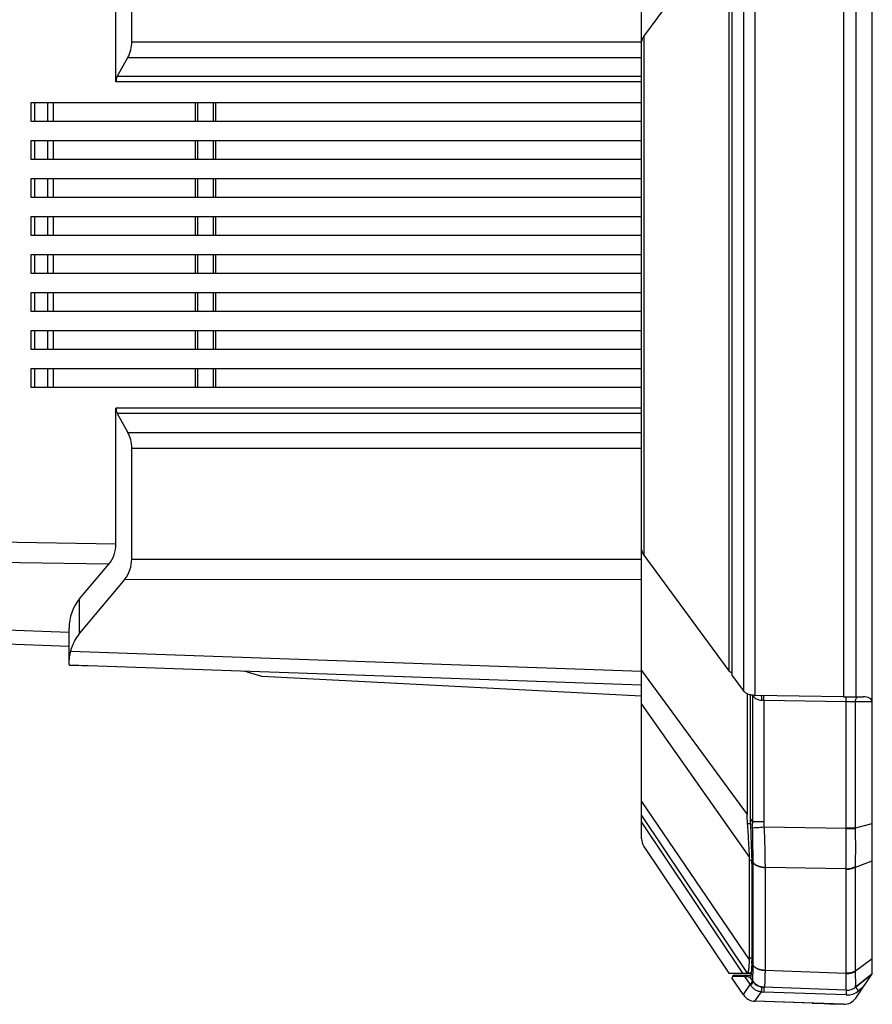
# Model space of a CAD drawing. Header units: millimetres. Extents: x 57 to 738, y 60 to 568.
# Tile 14 of 27: x 366 to 456, y 241 to 345. Entities that reach past the tile are written whole.
import ezdxf
from ezdxf.enums import TextEntityAlignment as Align

# ---------------------------------------------------------------- set-up
doc = ezdxf.new("R2010")
doc.units = ezdxf.units.MM
doc.header["$LTSCALE"] = 46.255
doc.layers.get('0').update_dxf_attribs({"linetype": 'CONTINUOUS'})
doc.layers.add('00_COMPONENTS', color=7, linetype='CONTINUOUS')
doc.layers.add('51__DRAFT_DIMS', color=7, linetype='CONTINUOUS')
doc.styles.get("Standard").update_dxf_attribs({"font": 'simfang.ttf'})
doc.dimstyles.new('DIMSTYLE_2', dxfattribs={"dimtxt": 5, "dimasz": 3, "dimexe": 2.5, "dimexo": 0.5, "dimgap": 1.25, "dimtad": 1, "dimdsep": 46, "dimtxsty": 'Standard', "dimblk": '_FILLED', "dimblk1": '_FILLED', "dimblk2": '_FILLED', "dimcen": 0.09, "dimclrt": 3, "dimazin": 2, "dimtp": 0.5, "dimtm": 0.5, "dimtfac": 1, "dimtofl": 0, "dimtmove": 0, "dimatfit": 3, "dimldrblk": '_FILLED', "dimfxl": 1, "dimtolj": 1, "dimarcsym": 0})

# ---------------------------------------------------------------- blocks, each defined once
blk = doc.blocks.new('_FILLED')
at = {"color": 0, "linetype": 'ByBlock'}
blk.add_solid([(0, 0), (-1, 0.167), (-1, -0.167)], dxfattribs=at)
blk = doc.blocks.new('*D3')
at = {"layer": '51__DRAFT_DIMS', "color": 4, "transparency": 16777216}
for p, q in [((318.98, 323.46), (318.98, 410.71)), ((455.58, 358.77), (455.58, 410.71)), ((318.98, 408.21), (387.28, 408.21)), ((455.58, 408.21), (387.28, 408.21))]:
    blk.add_line(p, q, dxfattribs=at)
at = {"layer": '51__DRAFT_DIMS', "color": 4, "transparency": 16777216, "xscale": 3, "yscale": 3, "zscale": 3, "rotation": 180}
blk.add_blockref('_FILLED', (318.98, 408.21), dxfattribs=at)
at = {"layer": '51__DRAFT_DIMS', "color": 4, "transparency": 16777216, "xscale": 3, "yscale": 3, "zscale": 3}
blk.add_blockref('_FILLED', (455.58, 408.21), dxfattribs=at)
at = {"layer": '51__DRAFT_DIMS', "color": 3, "transparency": 16777216}
blk.add_text('136.6', height=5, dxfattribs=at).set_placement((387.28, 409.46), align=Align.CENTER)

msp = doc.modelspace()

# ---------------------------------------------------------------- linework, layer by layer
at = {"layer": '00_COMPONENTS', "color": 7}
for p, q in [((455.576, 244.058), (455.576, 386.96)), ((431.276, 258.339), (431.276, 372.68)), ((431.529, 342.837), (440.464, 355.029)), ((440.464, 355.029), (440.464, 275.992)), ((440.798, 355.485), (440.798, 275.536)), ((377.576, 342.268), (377.576, 353.949)), ((375.91, 338.057), (375.91, 352.015)), ((376.05, 338.611), (377.157, 340.604)), ((366.976, 333.86), (366.976, 335.86)), ((366.976, 335.86), (431.276, 335.86)), ((368.718, 333.86), (366.976, 333.86)), ((431.276, 333.86), (368.718, 333.86)), ((366.976, 329.86), (366.976, 331.86)), ((366.976, 331.86), (431.276, 331.86)), ((368.718, 329.86), (366.976, 329.86)), ((431.276, 329.86), (368.718, 329.86)), ((366.976, 325.86), (366.976, 327.86)), ((366.976, 327.86), (431.276, 327.86)), ((368.718, 325.86), (366.976, 325.86)), ((431.276, 325.86), (368.718, 325.86)), ((366.976, 321.86), (366.976, 323.86)), ((366.976, 323.86), (431.276, 323.86)), ((368.718, 321.86), (366.976, 321.86)), ((431.276, 321.86), (368.718, 321.86)), ((366.976, 317.86), (366.976, 319.86)), ((366.976, 319.86), (431.276, 319.86)), ((368.718, 317.86), (366.976, 317.86)), ((431.276, 317.86), (368.718, 317.86)), ((366.976, 313.86), (366.976, 315.86)), ((366.976, 315.86), (431.276, 315.86)), ((368.718, 313.86), (366.976, 313.86)), ((431.276, 313.86), (368.718, 313.86)), ((366.976, 309.86), (366.976, 311.86)), ((366.976, 311.86), (431.276, 311.86)), ((368.718, 309.86), (366.976, 309.86)), ((431.276, 309.86), (368.718, 309.86)), ((366.976, 305.86), (366.976, 307.86)), ((366.976, 307.86), (431.276, 307.86)), ((368.718, 305.86), (366.976, 305.86)), ((431.276, 305.86), (368.718, 305.86)), ((375.91, 289.349), (375.91, 303.662)), ((376.05, 303.108), (377.157, 301.115)), ((377.576, 287.771), (377.576, 299.452)), ((431.529, 288.183), (440.464, 275.992)), ((372.09, 283.579), (375.178, 287.24)), ((376.844, 285.65), (372.09, 279.946)), ((370.976, 276.609), (370.976, 280.488)), ((361.976, 278.923), (370.976, 278.609)), ((361.976, 278.922), (370.976, 278.608)), ((370.976, 276.609), (431.276, 274.509)), ((370.976, 276.608), (373.639, 276.516)), ((391.276, 275.401), (389.424, 275.967)), ((440.464, 275.992), (440.798, 275.767)), ((431.276, 273.309), (391.276, 275.401)), ((440.798, 275.536), (441.984, 273.917)), ((442.389, 273.576), (442.389, 260.867)), ((442.723, 273.46), (442.723, 260.411)), ((452.538, 273.272), (443.2, 273.41)), ((453.826, 273.26), (454.614, 273.26)), ((454.614, 273.26), (454.626, 273.26)), ((431.276, 260.76), (442.389, 244.16)), ((431.529, 257.505), (440.464, 244.16)), ((442.655, 245.771), (442.655, 256.036)), ((442.89, 255.696), (442.89, 245.431)), ((440.464, 244.16), (441.928, 244.16)), ((440.464, 244.158), (441.928, 244.158)), ((440.931, 243.91), (440.798, 243.66)), ((442.164, 243.807), (440.876, 243.807)), ((442.248, 243.91), (440.931, 243.91)), ((441.928, 244.16), (442.389, 244.16)), ((441.928, 244.158), (442.389, 244.158)), ((442.164, 243.807), (442.248, 243.91)), ((442.799, 243.91), (442.248, 243.91)), ((442.388, 244.159), (442.389, 244.158)), ((442.389, 244.16), (442.824, 244.16)), ((442.389, 244.16), (442.389, 244.16)), ((442.823, 244.158), (442.389, 244.158)), ((453.807, 242.674), (455.576, 244.06)), ((455.576, 244.06), (453.807, 242.674)), ((453.826, 241.514), (455.576, 244.06)), ((455.573, 244.056), (455.576, 244.058)), ((442.006, 241.855), (440.798, 243.66)), ((442.775, 243.757), (442.723, 243.662)), ((442.723, 243.661), (442.949, 243.323)), ((442.723, 243.661), (442.723, 243.66)), ((442.88, 243.424), (442.948, 243.323)), ((442.949, 243.324), (442.949, 243.323)), ((444.166, 242.658), (444.143, 242.659)), ((452.829, 242.356), (444.143, 242.659)), ((444.143, 242.659), (444.143, 242.659)), ((453.807, 242.674), (453.807, 242.674)), ((452.538, 240.865), (443.2, 241.191)), ((449.226, 240.979), (443.2, 241.189)), ((449.226, 240.979), (450.476, 240.935)), ((450.476, 240.935), (451.726, 240.892)), ((452.538, 240.863), (451.726, 240.892))]:
    msp.add_line(p, q, dxfattribs=at)
at = {"layer": '00_COMPONENTS', "color": 4}
for p, q in [((442.006, 357.133), (442.006, 273.888)), ((443.2, 357.611), (443.2, 273.41)), ((452.538, 357.748), (452.538, 273.272)), ((453.826, 357.76), (453.826, 273.26)), ((431.529, 342.837), (431.529, 288.183)), ((377.576, 342.268), (431.276, 342.268)), ((377.157, 340.604), (431.276, 340.604)), ((431.276, 338.612), (376.05, 338.611)), ((431.276, 338.057), (375.91, 338.057)), ((367.358, 333.86), (367.358, 335.86)), ((368.718, 335.86), (368.718, 333.86)), ((369.301, 335.86), (369.301, 333.86)), ((384.292, 333.86), (384.292, 335.86)), ((384.55, 333.86), (384.55, 335.86)), ((386.157, 335.86), (386.157, 333.86)), ((386.399, 335.86), (386.399, 333.86)), ((367.358, 329.86), (367.358, 331.86)), ((368.718, 331.86), (368.718, 329.86)), ((369.301, 331.86), (369.301, 329.86)), ((384.292, 329.86), (384.292, 331.86)), ((384.55, 329.86), (384.55, 331.86)), ((386.157, 331.86), (386.157, 329.86)), ((386.399, 331.86), (386.399, 329.86)), ((367.358, 325.86), (367.358, 327.86)), ((368.718, 327.86), (368.718, 325.86)), ((369.301, 327.86), (369.301, 325.86)), ((384.292, 325.86), (384.292, 327.86)), ((384.55, 325.86), (384.55, 327.86)), ((386.157, 327.86), (386.157, 325.86)), ((386.399, 327.86), (386.399, 325.86)), ((367.358, 321.86), (367.358, 323.86)), ((368.718, 323.86), (368.718, 321.86)), ((369.301, 323.86), (369.301, 321.86)), ((384.292, 321.86), (384.292, 323.86)), ((384.55, 321.86), (384.55, 323.86)), ((386.157, 323.86), (386.157, 321.86)), ((386.399, 323.86), (386.399, 321.86)), ((367.358, 317.86), (367.358, 319.86)), ((368.718, 319.86), (368.718, 317.86)), ((369.301, 319.86), (369.301, 317.86)), ((384.292, 317.86), (384.292, 319.86)), ((384.55, 317.86), (384.55, 319.86)), ((386.157, 319.86), (386.157, 317.86)), ((386.399, 319.86), (386.399, 317.86)), ((367.358, 313.86), (367.358, 315.86)), ((368.718, 315.86), (368.718, 313.86)), ((369.301, 315.86), (369.301, 313.86)), ((384.292, 313.86), (384.292, 315.86)), ((384.55, 313.86), (384.55, 315.86)), ((386.157, 315.86), (386.157, 313.86)), ((386.399, 315.86), (386.399, 313.86)), ((367.358, 309.86), (367.358, 311.86)), ((368.718, 311.86), (368.718, 309.86)), ((369.301, 311.86), (369.301, 309.86)), ((384.292, 309.86), (384.292, 311.86)), ((384.55, 309.86), (384.55, 311.86)), ((386.157, 311.86), (386.157, 309.86)), ((386.399, 311.86), (386.399, 309.86)), ((367.358, 305.86), (367.358, 307.86)), ((368.718, 307.86), (368.718, 305.86)), ((369.301, 307.86), (369.301, 305.86)), ((384.292, 305.86), (384.292, 307.86)), ((384.55, 305.86), (384.55, 307.86)), ((386.157, 307.86), (386.157, 305.86)), ((386.399, 307.86), (386.399, 305.86)), ((431.276, 303.662), (375.91, 303.662)), ((431.276, 303.108), (376.05, 303.108)), ((377.157, 301.115), (431.276, 301.115)), ((377.576, 299.452), (431.276, 299.452)), ((375.91, 289.349), (361.976, 289.554)), ((375.178, 287.24), (361.976, 287.433)), ((377.576, 287.771), (431.276, 287.752)), ((376.844, 285.65), (431.276, 285.631)), ((372.09, 279.946), (372.09, 283.579)), ((361.976, 280.386), (370.976, 280.073)), ((371.131, 278.068), (431.276, 275.974)), ((431.276, 276.031), (442.389, 260.867)), ((442.949, 273.424), (442.949, 260.103)), ((443.942, 272.91), (444.143, 272.906)), ((444.143, 272.906), (452.829, 272.778)), ((444.143, 272.906), (444.143, 260.103)), ((431.276, 272.495), (442.649, 256.315)), ((452.829, 259.458), (452.829, 272.778)), ((453.807, 272.764), (455.576, 272.752)), ((453.807, 259.458), (453.807, 272.764)), ((431.276, 262.224), (442.649, 245.511)), ((442.723, 260.411), (442.949, 260.103)), ((441.928, 244.16), (431.276, 260.071)), ((442.433, 259.925), (442.733, 259.925)), ((444.143, 260.103), (442.949, 260.103)), ((452.829, 259.384), (444.166, 259.509)), ((452.829, 259.458), (453.807, 259.458)), ((452.829, 259.384), (453.809, 259.365)), ((453.807, 259.458), (455.576, 259.925)), ((442.655, 256.036), (442.881, 256.036)), ((442.884, 255.98), (442.98, 255.843)), ((442.98, 255.864), (442.98, 245.003)), ((452.829, 255.144), (444.276, 255.267)), ((444.276, 255.249), (444.276, 244.429)), ((453.807, 255.316), (455.576, 255.966)), ((453.807, 244.39), (453.807, 255.316)), ((452.829, 244.165), (452.829, 255.091)), ((442.655, 245.771), (442.89, 245.771)), ((442.884, 245.165), (442.98, 245.023)), ((453.807, 244.39), (455.576, 245.7)), ((442.726, 242.968), (442.164, 243.807)), ((452.829, 244.112), (444.276, 244.411)), ((442.726, 242.968), (441.984, 241.889)), ((442.777, 242.878), (442.726, 242.968)), ((442.733, 243.665), (442.748, 243.692)), ((442.748, 243.692), (442.767, 243.726)), ((443.865, 242.182), (443.184, 241.192)), ((452.819, 241.851), (444.133, 242.154)), ((454.614, 242.661), (454.122, 242.275))]:
    msp.add_line(p, q, dxfattribs=at)
for centre, radius, start, end in [((449.034, 259.458), 3.796, 358.87931, 359.99812), ((448.431, 259.278), 5.379, 0.9262, 1.91754), ((449.609, 255.249), 5.333, 179.80164, 180), ((450.978, 255.447), 2.832, 357.3592, 358.72768), ((450.929, 255.091), 1.9, 0.00302, 1.58391), ((449.61, 244.429), 5.335, 180.00001, 180.19833), ((450.933, 244.165), 1.896, 358.41448, 359.99753), ((451.254, 244.265), 2.556, 1.34969, 2.7848), ((444.203, 244.155), 2.002, 260.28542, 267.99563), ((452.889, 243.85), 2, 268.00003, 308.07224), ((452.881, 243.854), 1.5, 268.00072, 308.23504)]:
    msp.add_arc(centre, radius, start, end, dxfattribs=at)
at = {"layer": '00_COMPONENTS', "color": 7}
for centre, radius, start, end in [((432.776, 258.339), 1.5, 179.99979, 213.80099), ((436.134, 255.69), 6.756, 0.05826, 2.4663), ((437.335, 245.429), 5.555, 357.2806, 0.02306), ((444.195, 244.158), 1.5, 213.80117, 268), ((444.195, 244.158), 1.5, 213.80107, 268), ((443.253, 242.69), 1.5, 213.80108, 268), ((452.882, 243.855), 1.5, 268, 308.07224), ((452.882, 243.855), 1.5, 268, 308.07224), ((452.59, 242.364), 1.5, 268, 325.5)]:
    msp.add_arc(centre, radius, start, end, dxfattribs=at)
for centre, major_axis, ratio, start_param, end_param in [((432.776, 343.29), (1.459, 1.143), 0.3029925, 2.3186672, 2.9086089), ((375.075, 342.267), (0, 3), 0.833789, -2.158458, -1.5707351), ((376.744, 338.057), (0, 1), 0.833789, 0.9831347, 1.5708576), ((376.744, 303.662), (0, 1), 0.833789, -4.7123277, -4.1246048), ((375.075, 299.452), (0, 3), 0.833789, -1.5707351, -0.9830121), ((373.409, 289.387), (-0.104, 2.999), 0.8332576, -2.3973399, -1.6124462), ((432.776, 287.73), (1.459, -1.143), 0.3029713, -2.9086301, -2.3186884), ((375.075, 287.772), (-0.002, 3), 0.8337887, -2.3568317, -1.5717427), ((375.976, 280.24), (-3.578, 3.669), 0.9517128, 0.0925312, 0.7732096), ((375.976, 276.663), (-3.566, 3.631), 0.9654342, 0.0961836, 0.5272979), ((442.836, 275.66), (0, 2.25), 0.5987453, -3.8266091, -3.8054039), ((443.253, 273.424), (1.5, -0.022), 0.0098661, -1.6161885, -1.605561), ((452.59, 273.286), (1.5, -0.022), 0.0098661, -1.605561, -0.6019966), ((454.63, 272.76), (0.946, -0.012), 0.5287277, 0.0064828, 1.5813976), ((439.966, 259.925), (-2.111, 5.462), 0.3049918, -2.4735105, -2.4042079), ((439.966, 249.66), (-2.111, 5.462), 0.3049918, -2.5428131, -2.4735105)]:
    msp.add_ellipse(centre, major_axis=major_axis, ratio=ratio, start_param=start_param, end_param=end_param, dxfattribs=at)
for points, knots in [([(371.131, 278.068), (371.109, 277.983), (371.068, 277.819), (371.018, 277.583), (370.985, 277.369), (370.976, 277.233), (370.976, 277.17)], [0, 0, 0, 0, 0.2899761, 0.5544932, 0.7915524, 1, 1, 1, 1]), ([(443.184, 273.41), (443.061, 273.412), (442.822, 273.43), (442.488, 273.517), (442.208, 273.67), (442.064, 273.812), (442.006, 273.888)], [0, 0, 0, 0, 0.2816594, 0.5444247, 0.7820533, 1, 1, 1, 1]), ([(442.723, 260.411), (442.723, 260.369), (442.723, 260.204), (442.728, 260.04), (442.733, 259.919)], [0, 0, 0, 0, 0.2576677, 1, 1, 1, 1]), ([(442.649, 256.315), (442.623, 256.876), (442.582, 257.754), (442.51, 258.958), (442.462, 259.6), (442.433, 259.925)], [0, 0, 0, 0, 0.4662133, 0.7287948, 1, 1, 1, 1]), ([(442.733, 259.919), (442.749, 259.561), (442.777, 258.859), (442.814, 257.835), (442.848, 256.88), (442.872, 256.269), (442.884, 255.98)], [0, 0, 0, 0, 0.2720537, 0.5348256, 0.7799782, 1, 1, 1, 1]), ([(442.433, 244.16), (442.44, 244.16), (442.456, 244.164), (442.476, 244.183), (442.494, 244.211), (442.51, 244.25), (442.526, 244.3), (442.54, 244.36), (442.554, 244.43), (442.572, 244.545), (442.593, 244.714), (442.614, 244.946), (442.633, 245.216), (442.643, 245.409), (442.649, 245.511)], [0, 0, 0, 0, 0.0155184, 0.0337814, 0.0573261, 0.0873381, 0.1243409, 0.1685618, 0.2200824, 0.278903, 0.4181949, 0.5856468, 0.7800724, 1, 1, 1, 1]), ([(442.884, 245.165), (442.879, 245.063), (442.869, 244.869), (442.854, 244.594), (442.839, 244.353), (442.823, 244.146), (442.807, 243.976), (442.793, 243.858), (442.78, 243.782), (442.771, 243.74), (442.762, 243.707), (442.754, 243.688), (442.75, 243.681)], [0, 0, 0, 0, 0.205809, 0.3904271, 0.5526902, 0.6915797, 0.8062399, 0.8960082, 0.9314259, 0.9605098, 0.9833069, 1, 1, 1, 1]), ([(442.716, 243.668), (442.709, 243.673), (442.69, 243.684), (442.652, 243.699), (442.599, 243.715), (442.532, 243.734), (442.451, 243.753), (442.327, 243.779), (442.23, 243.796), (442.164, 243.807)], [0, 0, 0, 0, 0.0449251, 0.1148386, 0.2119405, 0.3358143, 0.4831113, 0.6479346, 1, 1, 1, 1]), ([(442.723, 243.66), (442.723, 243.661), (442.721, 243.664), (442.718, 243.666), (442.716, 243.668)], [0, 0, 0, 0, 0.2167192, 1, 1, 1, 1]), ([(442.733, 243.665), (442.731, 243.665), (442.728, 243.664), (442.724, 243.663), (442.723, 243.662), (442.723, 243.662)], [0, 0, 0, 0, 0.6579239, 0.8688609, 1, 1, 1, 1]), ([(442.75, 243.681), (442.749, 243.679), (442.745, 243.672), (442.738, 243.666), (442.733, 243.665)], [0, 0, 0, 0, 0.3210028, 1, 1, 1, 1])]:
    msp.add_open_spline(points, degree=3, knots=knots, dxfattribs=at)
at = {"layer": '00_COMPONENTS', "color": 4}
for points, knots in [([(442.961, 273.422), (443.008, 273.348), (443.122, 273.206), (443.349, 273.039), (443.63, 272.935), (443.836, 272.912), (443.942, 272.91)], [0, 0, 0, 0, 0.2288618, 0.4673625, 0.7238586, 1, 1, 1, 1]), ([(443.942, 272.91), (443.943, 272.966), (443.942, 273.048), (443.936, 273.153), (443.929, 273.223), (443.92, 273.284), (443.91, 273.334), (443.898, 273.372), (443.888, 273.393), (443.882, 273.4)], [0, 0, 0, 0, 0.3371187, 0.4936236, 0.6361404, 0.7607643, 0.8642442, 0.9442488, 1, 1, 1, 1]), ([(444.143, 272.906), (444.144, 272.962), (444.145, 273.068), (444.144, 273.194), (444.143, 273.28), (444.141, 273.33), (444.139, 273.368), (444.137, 273.388), (444.136, 273.396)], [0, 0, 0, 0, 0.3429217, 0.6458844, 0.7710751, 0.8736762, 0.9507102, 1, 1, 1, 1]), ([(452.829, 272.778), (452.83, 272.834), (452.831, 272.94), (452.831, 273.066), (452.829, 273.153), (452.827, 273.203), (452.825, 273.24), (452.824, 273.261), (452.822, 273.268)], [0, 0, 0, 0, 0.343372, 0.64658, 0.7717629, 0.8742494, 0.9510542, 1, 1, 1, 1]), ([(453.807, 272.764), (453.807, 272.823), (453.82, 272.938), (453.868, 273.071), (453.924, 273.158), (453.971, 273.208), (454.024, 273.243), (454.062, 273.257), (454.081, 273.26)], [0, 0, 0, 0, 0.2949339, 0.567137, 0.6897286, 0.8019494, 0.9045647, 1, 1, 1, 1]), ([(452.829, 272.778), (452.916, 272.776), (453.242, 272.77), (453.568, 272.766), (453.807, 272.764)], [0, 0, 0, 0, 0.2676409, 1, 1, 1, 1]), ([(442.949, 260.103), (442.938, 259.932), (442.932, 259.703), (442.935, 259.474), (442.937, 259.417)], [0, 0, 0, 0, 0.7498405, 1, 1, 1, 1]), ([(444.166, 259.509), (443.93, 259.492), (443.521, 259.461), (443.111, 259.431), (442.937, 259.417)], [0, 0, 0, 0, 0.5746334, 1, 1, 1, 1]), ([(442.937, 259.417), (442.952, 258.777), (442.969, 257.847), (442.98, 256.663), (442.981, 256.119), (442.98, 255.864)], [0, 0, 0, 0, 0.5407741, 0.7846411, 1, 1, 1, 1]), ([(444.166, 259.509), (444.186, 259.119), (444.218, 258.354), (444.25, 257.244), (444.269, 256.219), (444.275, 255.57), (444.276, 255.267)], [0, 0, 0, 0, 0.2758571, 0.5411782, 0.785708, 1, 1, 1, 1]), ([(452.829, 255.144), (452.821, 255.447), (452.81, 256.095), (452.805, 257.119), (452.811, 258.229), (452.821, 258.994), (452.829, 259.384)], [0, 0, 0, 0, 0.2143855, 0.4588838, 0.7241408, 1, 1, 1, 1]), ([(453.809, 255.384), (453.812, 255.523), (453.817, 255.811), (453.824, 256.424), (453.827, 257.248), (453.824, 258.104), (453.817, 258.818), (453.812, 259.182), (453.809, 259.365)], [0, 0, 0, 0, 0.1047634, 0.2172876, 0.4618687, 0.7256842, 0.8620918, 1, 1, 1, 1]), ([(444.276, 255.267), (444.142, 255.271), (443.879, 255.303), (443.514, 255.423), (443.204, 255.607), (443.042, 255.774), (442.98, 255.864)], [0, 0, 0, 0, 0.2724444, 0.5341825, 0.7778043, 1, 1, 1, 1]), ([(444.276, 255.249), (444.142, 255.252), (443.88, 255.283), (443.514, 255.403), (443.204, 255.587), (443.042, 255.753), (442.98, 255.843)], [0, 0, 0, 0, 0.2725471, 0.534301, 0.777874, 1, 1, 1, 1]), ([(452.829, 255.144), (452.916, 255.143), (453.254, 255.16), (453.591, 255.259), (453.809, 255.384)], [0, 0, 0, 0, 0.2588276, 1, 1, 1, 1]), ([(452.829, 255.091), (452.916, 255.089), (453.253, 255.101), (453.589, 255.196), (453.807, 255.316)], [0, 0, 0, 0, 0.2593733, 1, 1, 1, 1]), ([(442.98, 245.003), (442.981, 244.891), (442.981, 244.679), (442.979, 244.378), (442.976, 244.114), (442.972, 243.889), (442.966, 243.704), (442.959, 243.575), (442.953, 243.493), (442.948, 243.447), (442.943, 243.412), (442.939, 243.392), (442.937, 243.384)], [0, 0, 0, 0, 0.2070263, 0.392809, 0.5559125, 0.6951524, 0.8096183, 0.8986958, 0.9336119, 0.9621038, 0.9842039, 1, 1, 1, 1]), ([(444.276, 244.429), (444.142, 244.433), (443.88, 244.464), (443.514, 244.583), (443.204, 244.767), (443.042, 244.934), (442.98, 245.023)], [0, 0, 0, 0, 0.2725471, 0.534301, 0.777874, 1, 1, 1, 1]), ([(444.276, 244.411), (444.142, 244.414), (443.88, 244.445), (443.514, 244.563), (443.204, 244.747), (443.042, 244.913), (442.98, 245.003)], [0, 0, 0, 0, 0.2726523, 0.5344229, 0.7779462, 1, 1, 1, 1]), ([(444.276, 244.411), (444.275, 244.279), (444.274, 244.03), (444.269, 243.681), (444.262, 243.419), (444.255, 243.235), (444.249, 243.116), (444.242, 243.01), (444.235, 242.918), (444.226, 242.84), (444.217, 242.776), (444.208, 242.732), (444.2, 242.703), (444.194, 242.687), (444.188, 242.674), (444.181, 242.665), (444.174, 242.659), (444.168, 242.658), (444.166, 242.658)], [0, 0, 0, 0, 0.223204, 0.4211396, 0.5919072, 0.6665866, 0.7338924, 0.793674, 0.8458058, 0.8901924, 0.9267793, 0.9555772, 0.9670965, 0.9767453, 0.9846041, 0.990831, 0.9957498, 1, 1, 1, 1]), ([(452.829, 242.356), (452.827, 242.356), (452.825, 242.358), (452.822, 242.368), (452.818, 242.39), (452.815, 242.426), (452.812, 242.476), (452.81, 242.541), (452.808, 242.619), (452.807, 242.712), (452.807, 242.817), (452.807, 242.937), (452.809, 243.121), (452.812, 243.383), (452.819, 243.732), (452.825, 243.981), (452.829, 244.112)], [0, 0, 0, 0, 0.0018355, 0.0052612, 0.0179077, 0.0385696, 0.0672836, 0.1040107, 0.1486769, 0.2011805, 0.2613987, 0.3291894, 0.4043919, 0.5762978, 0.7754707, 1, 1, 1, 1]), ([(452.829, 244.165), (452.916, 244.162), (453.253, 244.175), (453.589, 244.269), (453.807, 244.39)], [0, 0, 0, 0, 0.2593733, 1, 1, 1, 1]), ([(452.829, 244.112), (452.916, 244.109), (453.252, 244.117), (453.59, 244.207), (453.809, 244.326)], [0, 0, 0, 0, 0.2600774, 1, 1, 1, 1]), ([(453.809, 242.677), (453.81, 242.678), (453.811, 242.683), (453.814, 242.697), (453.817, 242.721), (453.82, 242.76), (453.822, 242.812), (453.824, 242.876), (453.825, 242.951), (453.825, 243.039), (453.826, 243.179), (453.825, 243.383), (453.822, 243.66), (453.816, 243.979), (453.812, 244.206), (453.809, 244.326)], [0, 0, 0, 0, 0.0035857, 0.0089484, 0.0252066, 0.0489321, 0.0801205, 0.1187222, 0.164655, 0.2178316, 0.2781559, 0.419745, 0.5882124, 0.7821738, 1, 1, 1, 1]), ([(442.88, 243.426), (442.89, 243.412), (442.905, 243.38), (442.915, 243.327), (442.912, 243.269), (442.89, 243.185), (442.832, 243.078), (442.765, 243.004), (442.726, 242.968)], [0, 0, 0, 0, 0.0972644, 0.198961, 0.3085481, 0.4280357, 0.6972606, 1, 1, 1, 1]), ([(442.949, 243.323), (442.958, 243.31), (442.972, 243.28), (442.979, 243.229), (442.974, 243.173), (442.949, 243.09), (442.887, 242.986), (442.817, 242.913), (442.777, 242.878)], [0, 0, 0, 0, 0.0928506, 0.1910322, 0.2985595, 0.4176019, 0.6902291, 1, 1, 1, 1]), ([(443.865, 242.182), (443.747, 242.192), (443.514, 242.241), (443.203, 242.396), (442.953, 242.614), (442.828, 242.788), (442.777, 242.878)], [0, 0, 0, 0, 0.2654876, 0.5241369, 0.7697464, 1, 1, 1, 1]), ([(442.937, 243.384), (442.934, 243.374), (442.933, 243.353), (442.942, 243.333), (442.949, 243.324)], [0, 0, 0, 0, 0.4555313, 1, 1, 1, 1]), ([(444.166, 242.658), (444.042, 242.663), (443.795, 242.702), (443.451, 242.851), (443.155, 243.08), (443, 243.277), (442.937, 243.384)], [0, 0, 0, 0, 0.249831, 0.4997405, 0.7497881, 1, 1, 1, 1]), ([(443.942, 242.68), (443.942, 242.679), (443.942, 242.678), (443.942, 242.677), (443.942, 242.673), (443.942, 242.669), (443.941, 242.664), (443.94, 242.654), (443.938, 242.64), (443.935, 242.619), (443.932, 242.594), (443.927, 242.565), (443.922, 242.532), (443.917, 242.496), (443.908, 242.442), (443.896, 242.369), (443.881, 242.277), (443.87, 242.214), (443.865, 242.182)], [0, 0, 0, 0, 0.0014348, 0.005133, 0.0111998, 0.0196379, 0.0304341, 0.0435641, 0.0766996, 0.1187297, 0.1692488, 0.2277678, 0.2937189, 0.3664618, 0.44529, 0.6180875, 0.8054121, 1, 1, 1, 1]), ([(444.143, 242.659), (444.143, 242.659), (444.143, 242.658), (444.144, 242.656), (444.144, 242.653), (444.144, 242.649), (444.144, 242.643), (444.144, 242.634), (444.144, 242.619), (444.144, 242.598), (444.144, 242.572), (444.144, 242.543), (444.143, 242.51), (444.142, 242.473), (444.141, 242.418), (444.139, 242.344), (444.136, 242.251), (444.134, 242.187), (444.133, 242.154)], [0, 0, 0, 0, 0.0014061, 0.0050955, 0.0111593, 0.0195979, 0.030397, 0.0435321, 0.0766827, 0.1187328, 0.1692753, 0.2278191, 0.2937947, 0.3665598, 0.4454057, 0.6182161, 0.805508, 1, 1, 1, 1]), ([(452.829, 242.356), (452.829, 242.356), (452.83, 242.354), (452.83, 242.353), (452.83, 242.35), (452.83, 242.345), (452.831, 242.34), (452.831, 242.33), (452.831, 242.315), (452.831, 242.294), (452.83, 242.269), (452.83, 242.239), (452.829, 242.206), (452.828, 242.17), (452.827, 242.115), (452.825, 242.041), (452.822, 241.948), (452.82, 241.884), (452.819, 241.851)], [0, 0, 0, 0, 0.0014061, 0.0050955, 0.0111593, 0.0195979, 0.030397, 0.0435321, 0.0766827, 0.1187328, 0.1692753, 0.2278191, 0.2937947, 0.3665598, 0.4454057, 0.6182161, 0.805508, 1, 1, 1, 1]), ([(453.807, 242.674), (453.807, 242.674), (453.808, 242.675), (453.808, 242.676), (453.809, 242.677)], [0, 0, 0, 0, 0.2759938, 1, 1, 1, 1]), ([(453.807, 242.674), (453.807, 242.674), (453.807, 242.673), (453.809, 242.672), (453.811, 242.669), (453.813, 242.666), (453.817, 242.662), (453.821, 242.657), (453.826, 242.651), (453.834, 242.641), (453.846, 242.626), (453.862, 242.606), (453.88, 242.583), (453.901, 242.556), (453.924, 242.527), (453.958, 242.484), (454.004, 242.426), (454.062, 242.352), (454.102, 242.301), (454.122, 242.275)], [0, 0, 0, 0, 0.0012374, 0.0048736, 0.0109148, 0.0193471, 0.0301515, 0.0433008, 0.0587636, 0.0765012, 0.1186225, 0.1692508, 0.2278883, 0.2939585, 0.3668115, 0.4457309, 0.618612, 0.8058173, 1, 1, 1, 1])]:
    msp.add_open_spline(points, degree=3, knots=knots, dxfattribs=at)
at = {"layer": '00_COMPONENTS', "color": 7}
for points in [[(442.433, 259.925), (442.405, 260.238), (442.389, 260.553), (442.389, 260.867)], [(442.723, 243.662), (442.723, 243.661), (442.723, 243.661), (442.723, 243.661)]]:
    msp.add_open_spline(points, degree=3, dxfattribs=at)
at = {"layer": '00_COMPONENTS', "color": 4}
msp.add_open_spline([(444.143, 260.103), (444.143, 259.905), (444.151, 259.707), (444.166, 259.509)], degree=3, dxfattribs=at)

# ---------------------------------------------------------------- dimensions: what is measured, and where the dimension line sits
at = {"layer": '51__DRAFT_DIMS', "color": 4}
dim = msp.add_linear_dim(base=(455.576, 408.208), p1=(318.976, 322.959), p2=(455.576, 358.269), dimstyle='DIMSTYLE_2', dxfattribs=at)
dim.commit()
dim.dimension.update_dxf_attribs({"geometry": '*D3', "text_midpoint": (387.452, 408.208), "dimtype": 160})

doc.saveas('drawing.dxf')
